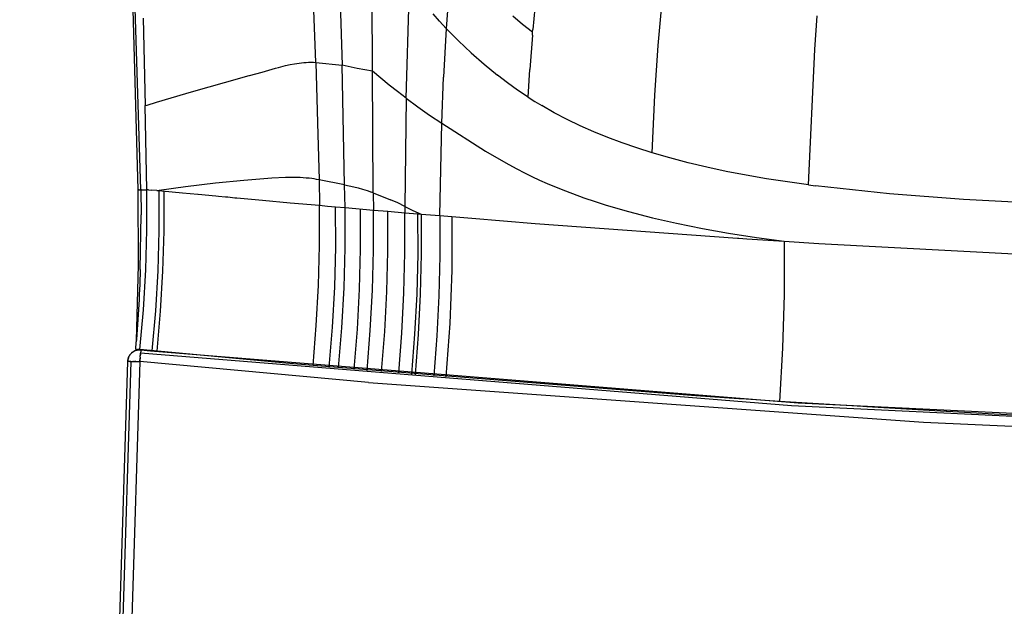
# Model space of a CAD drawing. Header units: millimetres. Extents: x 0 to 547, y 0 to 799.
# Tile 2 of 15: x 14 to 137, y 400 to 473. Entities that reach past the tile are written whole.
import ezdxf

# ---------------------------------------------------------------- set-up
doc = ezdxf.new("R2010")
doc.units = ezdxf.units.MM
doc.header["$MEASUREMENT"] = 0
doc.layers.add('Crea2D$visibili$tangenti', color=7, linetype='Continuous', true_color=0x000000)

msp = doc.modelspace()

# ---------------------------------------------------------------- linework, layer by layer
at = {"layer": 'Crea2D$visibili$tangenti'}
for p, q in [((29.04, 451.74), (27.6, 498.48)), ((28.7, 451.73), (27.76, 486.77)), ((58, 466.54), (57.83, 486.15)), ((62.2, 463.19), (62.63, 477.69)), ((67.55, 476.76), (67.18, 471.87)), ((78.46, 476.39), (78, 471.74)), ((50.91, 467.64), (50.63, 475.24)), ((53.94, 475.06), (54.18, 467.28)), ((93.68, 469.75), (94.13, 474.77)), ((66.35, 472.78), (65.55, 473.71)), ((29.32, 473.16), (29.59, 462.25)), ((67.18, 471.87), (66.35, 472.78)), ((76.72, 472.38), (75.5, 473.4)), ((77.97, 471.4), (76.72, 472.38)), ((113.22, 469.25), (113.54, 473.46)), ((67.18, 471.87), (66.84, 465.81)), ((67.18, 471.87), (68.71, 470.33)), ((77.95, 471.05), (77.62, 466.77)), ((77.95, 471.05), (77.97, 471.4)), ((77.97, 471.4), (78, 471.74)), ((68.71, 470.33), (70.29, 468.84)), ((70.29, 468.84), (71.92, 467.41)), ((93.26, 463.57), (93.68, 469.75)), ((112.45, 452.34), (113.22, 469.25)), ((47.11, 467.24), (47.68, 467.36)), ((47.68, 467.36), (48.25, 467.47)), ((48.25, 467.47), (48.82, 467.55)), ((48.82, 467.55), (49.39, 467.62)), ((49.39, 467.62), (49.7, 467.64)), ((49.7, 467.64), (50, 467.66)), ((50, 467.66), (50.31, 467.66)), ((50.31, 467.66), (50.61, 467.65)), ((50.61, 467.65), (50.91, 467.64)), ((50.91, 467.64), (54.18, 467.28)), ((50.91, 467.64), (51.13, 460.1)), ((71.92, 467.41), (73.6, 466.03)), ((42.62, 466), (44.2, 466.44)), ((44.2, 466.44), (45.85, 466.91)), ((45.85, 466.91), (46.24, 467.01)), ((46.24, 467.01), (46.55, 467.09)), ((46.55, 467.09), (47.11, 467.24)), ((56.08, 466.88), (54.18, 467.28)), ((54.5, 452.36), (54.18, 467.28)), ((58, 466.54), (56.08, 466.88)), ((59.01, 465.66), (58, 466.54)), ((58.08, 451.35), (58, 466.54)), ((77.41, 463.3), (77.62, 466.77)), ((35.67, 464.05), (39.49, 465.12)), ((39.49, 465.12), (42.59, 465.99)), ((42.59, 465.99), (42.62, 466)), ((60.05, 464.81), (59.01, 465.66)), ((66.63, 460.05), (66.84, 465.81)), ((74.84, 465.08), (73.6, 466.03)), ((76.11, 464.17), (74.84, 465.08)), ((30.99, 462.69), (34.66, 463.76)), ((34.66, 463.76), (34.67, 463.77)), ((34.67, 463.77), (35.67, 464.05)), ((61.12, 463.99), (60.05, 464.81)), ((62.2, 463.19), (61.12, 463.99)), ((77.41, 463.3), (76.11, 464.17)), ((29.82, 462.32), (30.99, 462.69)), ((62.2, 463.19), (62.03, 449.67)), ((62.2, 463.19), (63.64, 462.1)), ((77.41, 463.3), (78.26, 462.76)), ((78.26, 462.76), (79.13, 462.24)), ((92.9, 456.36), (93.26, 463.57)), ((29.59, 462.25), (29.82, 462.32)), ((29.8, 451.73), (29.59, 462.25)), ((63.64, 462.1), (65.12, 461.05)), ((80.68, 461.36), (79.13, 462.24)), ((82.28, 460.53), (80.68, 461.36)), ((51.13, 460.1), (51.3, 452.98)), ((65.12, 461.05), (66.63, 460.05)), ((66.39, 448.51), (66.63, 460.05)), ((66.63, 460.05), (72.1, 456.58)), ((83.93, 459.74), (82.28, 460.53)), ((85.63, 458.98), (83.93, 459.74)), ((87.37, 458.27), (85.63, 458.98)), ((89.17, 457.6), (87.37, 458.27)), ((91.01, 456.96), (89.17, 457.6)), ((72.1, 456.58), (74.04, 455.43)), ((92.9, 456.36), (91.01, 456.96)), ((95.12, 455.72), (92.9, 456.36)), ((74.04, 455.43), (75.03, 454.88)), ((97.4, 455.12), (95.12, 455.72)), ((99.75, 454.56), (97.4, 455.12)), ((75.03, 454.88), (76.02, 454.35)), ((76.02, 454.35), (76.95, 453.87)), ((76.95, 453.87), (77.89, 453.41)), ((102.16, 454.04), (99.75, 454.56)), ((104.64, 453.57), (102.16, 454.04)), ((41.89, 452.91), (38.37, 452.56)), ((45.42, 453.18), (41.89, 452.91)), ((47.13, 453.28), (45.42, 453.18)), ((47.86, 453.29), (47.13, 453.28)), ((48.59, 453.28), (47.86, 453.29)), ((48.96, 453.27), (48.59, 453.28)), ((49.34, 453.25), (48.96, 453.27)), ((49.71, 453.21), (49.34, 453.25)), ((50.08, 453.17), (49.71, 453.21)), ((50.39, 453.13), (50.08, 453.17)), ((50.69, 453.09), (50.39, 453.13)), ((50.99, 453.04), (50.69, 453.09)), ((51.3, 452.98), (50.99, 453.04)), ((54.5, 452.36), (51.3, 452.98)), ((51.3, 452.98), (51.36, 449.8)), ((77.89, 453.41), (78.84, 452.96)), ((78.84, 452.96), (79.8, 452.54)), ((107.18, 453.12), (104.64, 453.57)), ((112.45, 452.34), (107.18, 453.12)), ((28.7, 451.73), (28.7, 451.73)), ((28.7, 451.73), (28.7, 451.73)), ((28.7, 451.73), (28.7, 451.73)), ((28.7, 451.73), (28.7, 451.73)), ((28.7, 451.73), (28.7, 451.73)), ((28.7, 451.73), (28.7, 451.73)), ((28.7, 451.73), (28.7, 451.73)), ((28.7, 451.73), (28.7, 451.73)), ((28.7, 451.73), (28.7, 451.73)), ((28.7, 451.73), (28.7, 451.73)), ((28.7, 451.73), (28.7, 451.73)), ((28.7, 451.73), (28.7, 451.73)), ((28.7, 451.73), (28.7, 451.73)), ((28.7, 451.73), (28.7, 451.73)), ((28.7, 451.73), (28.7, 451.73)), ((28.7, 451.73), (28.7, 451.72)), ((28.71, 451.73), (28.7, 451.73)), ((28.7, 451.73), (28.7, 451.73)), ((28.74, 442.31), (28.7, 451.72)), ((28.7, 451.72), (28.7, 451.72)), ((28.7, 451.72), (28.7, 451.72)), ((28.7, 451.72), (28.7, 451.72)), ((28.7, 451.72), (28.7, 451.72)), ((28.71, 451.74), (28.71, 451.74)), ((28.71, 451.74), (28.72, 451.74)), ((28.71, 451.73), (28.71, 451.74)), ((28.73, 451.74), (28.72, 451.74)), ((28.73, 451.74), (28.74, 451.74)), ((28.76, 451.75), (28.75, 451.75)), ((28.75, 451.74), (28.75, 451.75)), ((28.77, 451.75), (28.76, 451.75)), ((28.76, 451.75), (28.76, 451.75)), ((28.77, 451.75), (28.79, 451.75)), ((28.8, 451.75), (28.79, 451.75)), ((28.8, 451.75), (28.81, 451.75)), ((28.82, 451.75), (28.81, 451.75)), ((28.82, 451.75), (28.9, 451.75)), ((28.91, 451.75), (28.9, 451.75)), ((28.91, 451.75), (28.92, 451.75)), ((28.93, 451.74), (28.92, 451.75)), ((28.93, 451.74), (28.96, 451.74)), ((28.96, 451.74), (28.96, 451.74)), ((28.96, 451.74), (28.98, 451.74)), ((28.98, 451.74), (28.98, 451.74)), ((28.98, 451.74), (29, 451.74)), ((29.01, 451.74), (29, 451.74)), ((29.01, 451.74), (29.02, 451.74)), ((29.04, 451.74), (29.02, 451.74)), ((29.04, 451.74), (29.07, 448.63)), ((29.11, 451.74), (29.04, 451.74)), ((29.11, 451.74), (29.13, 451.74)), ((29.13, 451.74), (29.13, 451.74)), ((29.13, 451.74), (29.8, 451.73)), ((29.81, 446.74), (29.8, 451.73)), ((29.81, 446.74), (29.8, 451.73)), ((30, 451.72), (29.8, 451.73)), ((30, 451.72), (30.38, 451.71)), ((31.06, 451.66), (30.38, 451.71)), ((31.06, 451.66), (31.34, 451.64)), ((34.63, 452.11), (31.34, 451.64)), ((31.35, 446.63), (31.34, 451.64)), ((31.34, 451.64), (31.68, 451.61)), ((31.68, 451.61), (34.25, 451.37)), ((31.96, 446.58), (31.95, 451.59)), ((38.37, 452.56), (34.63, 452.11)), ((54.5, 452.36), (55.07, 452.25)), ((54.55, 449.52), (54.5, 452.36)), ((55.07, 452.25), (55.64, 452.12)), ((55.64, 452.12), (56.2, 451.97)), ((56.2, 451.97), (56.75, 451.81)), ((56.75, 451.81), (57.3, 451.63)), ((57.3, 451.63), (57.85, 451.43)), ((58.08, 451.35), (57.85, 451.43)), ((79.8, 452.54), (80.94, 452.05)), ((80.94, 452.05), (82.08, 451.59)), ((82.08, 451.59), (84.4, 450.74)), ((112.45, 452.34), (113.33, 452.22)), ((122.55, 451.24), (113.33, 452.22)), ((29.81, 451.08), (29.81, 451.07)), ((34.25, 451.37), (36.18, 451.19)), ((36.18, 451.19), (36.21, 451.18)), ((36.21, 451.18), (38.43, 450.97)), ((38.43, 450.97), (38.75, 450.94)), ((38.75, 450.94), (39.6, 450.87)), ((39.6, 450.87), (39.9, 450.84)), ((39.9, 450.84), (40.79, 450.75)), ((40.79, 450.75), (41.04, 450.73)), ((41.04, 450.73), (44.23, 450.44)), ((44.23, 450.44), (47.68, 450.13)), ((58.08, 451.35), (58.09, 449.21)), ((58.08, 451.35), (60.25, 450.5)), ((61.15, 450.1), (60.25, 450.5)), ((84.4, 450.74), (85.78, 450.27)), ((85.78, 450.27), (87.16, 449.83)), ((131.79, 450.51), (122.55, 451.24)), ((141.05, 450.02), (131.79, 450.51)), ((47.68, 450.13), (51.36, 449.8)), ((51.37, 444.79), (51.36, 449.8)), ((51.36, 449.8), (52.37, 449.71)), ((52.37, 449.71), (53.38, 449.62)), ((53.39, 444.61), (53.38, 449.62)), ((53.38, 449.62), (54.55, 449.52)), ((54.56, 444.51), (54.55, 449.52)), ((54.55, 449.52), (58.09, 449.21)), ((56.5, 444.34), (56.49, 449.35)), ((58.1, 444.2), (58.09, 449.21)), ((58.09, 449.21), (59.89, 449.06)), ((59.89, 444.05), (59.89, 449.06)), ((59.89, 449.06), (62.02, 448.87)), ((62.03, 449.67), (61.15, 450.1)), ((62.03, 449.67), (62.02, 448.87)), ((62.03, 449.67), (63.04, 449.17)), ((63.04, 449.17), (64.06, 448.7)), ((87.16, 449.83), (89.95, 449.02)), ((89.95, 449.02), (92.95, 448.24)), ((28.97, 441.78), (29.07, 448.63)), ((62.03, 443.87), (62.02, 448.87)), ((62.02, 448.87), (63.66, 448.74)), ((63.67, 443.73), (63.66, 448.74)), ((63.66, 448.74), (64.06, 448.7)), ((64.06, 448.7), (64.07, 443.7)), ((64.06, 448.7), (65.21, 448.61)), ((65.21, 448.61), (66.39, 448.51)), ((66.39, 448.51), (66.39, 443.5)), ((66.39, 448.51), (67.9, 448.39)), ((67.9, 448.39), (67.89, 441.71)), ((67.9, 448.39), (70.39, 448.18)), ((70.39, 448.18), (78.28, 447.55)), ((92.95, 448.24), (95.97, 447.56)), ((29.66, 441.75), (29.81, 446.74)), ((29.67, 441.74), (29.81, 446.74)), ((31.21, 441.63), (31.35, 446.63)), ((31.81, 441.57), (31.96, 446.58)), ((78.28, 447.55), (103.57, 445.7)), ((95.97, 447.56), (99.2, 446.91)), ((99.2, 446.91), (102.45, 446.33)), ((102.45, 446.33), (105.93, 445.79)), ((103.57, 445.7), (103.73, 445.69)), ((103.73, 445.69), (104.73, 445.63)), ((104.73, 445.63), (109.41, 445.31)), ((105.93, 445.79), (109.41, 445.31)), ((109.41, 445.31), (109.4, 438.65)), ((109.41, 445.31), (113.73, 445.03)), ((51.23, 439.78), (51.37, 444.79)), ((53.26, 439.6), (53.39, 444.61)), ((54.43, 439.5), (54.56, 444.51)), ((56.37, 439.33), (56.5, 444.34)), ((57.97, 439.19), (58.1, 444.2)), ((59.77, 439.04), (59.89, 444.05)), ((113.73, 445.03), (113.75, 445.03)), ((113.75, 445.03), (168.44, 442.15)), ((61.91, 438.86), (62.03, 443.87)), ((63.55, 438.72), (63.67, 443.73)), ((64.07, 443.7), (63.95, 438.69)), ((66.39, 443.5), (66.27, 438.5)), ((28.49, 432.91), (28.74, 442.31)), ((28.97, 441.78), (28.95, 441.16)), ((29.36, 436.76), (29.66, 441.75)), ((29.37, 436.76), (29.67, 441.74)), ((30.91, 436.63), (31.21, 441.63)), ((31.52, 436.57), (31.81, 441.57)), ((67.89, 441.71), (67.64, 435.04)), ((28.93, 440.53), (28.9, 439.91)), ((28.95, 441.15), (28.93, 440.54)), ((28.93, 440.53), (28.93, 440.54)), ((28.95, 441.15), (28.95, 441.16)), ((28.88, 439.29), (28.85, 438.67)), ((28.9, 439.91), (28.88, 439.29)), ((28.88, 439.29), (28.88, 439.29)), ((28.9, 439.91), (28.9, 439.91)), ((50.96, 434.78), (51.23, 439.78)), ((52.99, 434.6), (53.26, 439.6)), ((54.16, 434.5), (54.43, 439.5)), ((56.1, 434.33), (56.37, 439.33)), ((57.71, 434.19), (57.97, 439.19)), ((28.82, 438.04), (28.79, 437.43)), ((28.85, 438.67), (28.82, 438.05)), ((28.82, 438.04), (28.82, 438.05)), ((28.85, 438.67), (28.85, 438.67)), ((59.51, 434.04), (59.77, 439.04)), ((61.65, 433.86), (61.91, 438.86)), ((63.29, 433.72), (63.55, 438.72)), ((63.95, 438.69), (63.69, 433.69)), ((66.27, 438.5), (66.02, 433.5)), ((109.4, 438.65), (109.21, 431.98)), ((28.75, 436.8), (28.72, 436.18)), ((28.79, 437.42), (28.75, 436.8)), ((28.75, 436.8), (28.75, 436.8)), ((28.79, 437.42), (28.79, 437.43)), ((28.91, 431.79), (29.36, 436.76)), ((28.92, 431.79), (29.37, 436.76)), ((30.46, 431.64), (30.91, 436.63)), ((28.68, 435.56), (28.64, 434.94)), ((28.72, 436.18), (28.68, 435.56)), ((28.68, 435.56), (28.68, 435.56)), ((28.72, 436.18), (28.72, 436.18)), ((31.07, 431.58), (31.52, 436.57)), ((28.6, 434.31), (28.55, 433.69)), ((28.64, 434.93), (28.6, 434.32)), ((28.6, 434.31), (28.6, 434.32)), ((28.64, 434.93), (28.64, 434.94)), ((50.55, 429.79), (50.96, 434.78)), ((52.58, 429.61), (52.99, 434.6)), ((53.75, 429.51), (54.16, 434.5)), ((55.7, 429.34), (56.1, 434.33)), ((57.31, 429.2), (57.71, 434.19)), ((67.64, 435.04), (67.16, 428.38)), ((28.51, 433.07), (28.48, 432.76)), ((28.55, 433.69), (28.51, 433.07)), ((28.51, 433.07), (28.51, 433.07)), ((28.55, 433.69), (28.55, 433.69)), ((59.11, 429.05), (59.51, 434.04)), ((61.26, 428.87), (61.65, 433.86)), ((62.9, 428.73), (63.29, 433.72)), ((63.69, 433.69), (63.3, 428.7)), ((66.02, 433.5), (65.63, 428.5)), ((28.39, 431.68), (28.44, 431.7)), ((28.41, 431.83), (28.48, 432.73)), ((28.41, 431.83), (28.64, 431.82)), ((28.41, 431.83), (28.41, 431.83)), ((28.41, 431.83), (28.41, 431.83)), ((28.41, 431.83), (28.41, 431.83)), ((28.41, 431.83), (28.41, 431.83)), ((28.41, 431.83), (28.41, 431.83)), ((28.41, 431.83), (28.41, 431.83)), ((28.41, 431.83), (28.41, 431.83)), ((28.41, 431.83), (28.41, 431.83)), ((28.41, 431.83), (28.41, 431.83)), ((28.41, 431.83), (28.41, 431.83)), ((28.41, 431.83), (28.41, 431.83)), ((28.41, 431.83), (28.41, 431.83)), ((28.41, 431.83), (28.41, 431.83)), ((28.41, 431.83), (28.41, 431.83)), ((28.41, 431.83), (28.41, 431.83)), ((28.41, 431.83), (28.41, 431.83)), ((28.41, 431.83), (28.41, 431.83)), ((28.41, 431.83), (28.41, 431.83)), ((28.41, 431.83), (28.41, 431.83)), ((28.41, 431.83), (28.41, 431.83)), ((28.41, 431.83), (28.41, 431.83)), ((28.41, 431.83), (28.41, 431.83)), ((28.41, 431.83), (28.41, 431.83)), ((28.41, 431.83), (28.41, 431.83)), ((28.41, 431.83), (28.41, 431.83)), ((28.41, 431.83), (28.41, 431.83)), ((28.41, 431.83), (28.41, 431.83)), ((28.41, 431.83), (28.41, 431.83)), ((28.41, 431.83), (28.41, 431.83)), ((28.41, 431.83), (28.41, 431.83)), ((28.41, 431.83), (28.41, 431.83)), ((28.41, 431.83), (28.41, 431.83)), ((28.41, 431.83), (28.41, 431.83)), ((28.41, 431.83), (28.41, 431.83)), ((28.41, 431.83), (28.41, 431.83)), ((28.41, 431.83), (28.41, 431.83)), ((28.41, 431.83), (28.41, 431.83)), ((28.41, 431.83), (28.41, 431.83)), ((28.41, 431.83), (28.41, 431.83)), ((28.41, 431.83), (28.41, 431.83)), ((28.41, 431.83), (28.41, 431.83)), ((28.41, 431.83), (28.41, 431.83)), ((28.41, 431.83), (28.41, 431.83)), ((28.41, 431.83), (28.41, 431.83)), ((28.41, 431.83), (28.41, 431.83)), ((28.41, 431.83), (28.41, 431.83)), ((28.41, 431.83), (28.41, 431.83)), ((28.41, 431.83), (28.41, 431.83)), ((28.41, 431.83), (28.41, 431.83)), ((28.41, 431.83), (28.41, 431.83)), ((28.41, 431.83), (28.41, 431.83)), ((28.41, 431.83), (28.41, 431.83)), ((28.41, 431.83), (28.41, 431.83)), ((28.41, 431.83), (28.41, 431.83)), ((28.41, 431.83), (28.41, 431.83)), ((28.41, 431.83), (28.41, 431.83)), ((28.41, 431.83), (28.41, 431.83)), ((28.41, 431.83), (28.41, 431.83)), ((28.41, 431.83), (28.41, 431.83)), ((28.41, 431.83), (28.41, 431.83)), ((28.41, 431.83), (28.41, 431.83)), ((28.41, 431.83), (28.41, 431.83)), ((28.41, 431.83), (28.41, 431.83)), ((28.41, 431.83), (28.41, 431.83)), ((28.41, 431.83), (28.41, 431.83)), ((28.41, 431.83), (28.41, 431.83)), ((28.41, 431.83), (28.41, 431.83)), ((28.41, 431.83), (28.41, 431.83)), ((28.41, 431.83), (28.41, 431.83)), ((28.41, 431.83), (28.41, 431.83)), ((28.41, 431.83), (28.41, 431.83)), ((28.41, 431.83), (28.41, 431.83)), ((28.41, 431.83), (28.41, 431.83)), ((28.41, 431.83), (28.41, 431.83)), ((28.41, 431.83), (28.41, 431.83)), ((28.41, 431.83), (28.41, 431.83)), ((28.41, 431.83), (28.41, 431.83)), ((28.41, 431.83), (28.41, 431.83)), ((28.41, 431.83), (28.41, 431.83)), ((28.41, 431.83), (28.41, 431.83)), ((28.41, 431.83), (28.41, 431.83)), ((28.41, 431.83), (28.41, 431.83)), ((28.41, 431.83), (28.41, 431.83)), ((28.41, 431.83), (28.41, 431.83)), ((28.41, 431.83), (28.41, 431.83)), ((28.41, 431.83), (28.41, 431.83)), ((28.41, 431.83), (28.41, 431.83)), ((28.41, 431.83), (28.41, 431.83)), ((28.41, 431.83), (28.41, 431.83)), ((28.41, 431.83), (28.41, 431.83)), ((28.41, 431.83), (28.41, 431.83)), ((28.41, 431.83), (28.41, 431.83)), ((28.41, 431.83), (28.41, 431.83)), ((28.41, 431.83), (28.41, 431.83)), ((28.41, 431.83), (28.41, 431.83)), ((28.41, 431.83), (28.41, 431.83)), ((28.41, 431.83), (28.41, 431.83)), ((28.41, 431.83), (28.41, 431.83)), ((28.41, 431.83), (28.41, 431.83)), ((28.41, 431.83), (28.41, 431.83)), ((28.41, 431.83), (28.41, 431.83)), ((28.41, 431.83), (28.41, 431.83)), ((28.41, 431.83), (28.47, 431.79)), ((28.44, 431.7), (28.49, 431.71)), ((28.57, 431.73), (28.47, 431.79)), ((28.48, 432.73), (28.48, 432.76)), ((28.49, 431.71), (28.54, 431.73)), ((28.54, 431.73), (28.59, 431.74)), ((28.59, 431.74), (28.64, 431.75)), ((28.78, 431.8), (28.64, 431.82)), ((28.64, 431.75), (28.69, 431.76)), ((28.69, 431.76), (28.75, 431.76)), ((28.75, 431.76), (28.8, 431.77)), ((28.78, 431.8), (28.91, 431.79)), ((28.8, 431.77), (28.85, 431.77)), ((28.85, 431.77), (28.9, 431.77)), ((28.9, 431.77), (28.95, 431.77)), ((47.17, 430.09), (28.91, 431.79)), ((28.95, 431.77), (29.01, 431.77)), ((29.01, 431.77), (29.06, 431.77)), ((29.06, 431.77), (29.05, 431.73)), ((29.05, 431.73), (29.05, 431.69)), ((29.05, 431.71), (29.06, 431.73)), ((29.06, 431.75), (29.06, 431.77)), ((29.06, 431.77), (30.25, 431.65)), ((29.06, 431.73), (29.06, 431.75)), ((109.21, 431.98), (108.82, 425.32)), ((27.42, 430.42), (27.43, 430.48)), ((27.43, 430.47), (27.42, 430.43)), ((27.43, 430.48), (27.44, 430.53)), ((27.44, 430.53), (27.43, 430.48)), ((27.44, 430.53), (27.45, 430.58)), ((27.45, 430.58), (27.44, 430.53)), ((27.45, 430.58), (27.46, 430.63)), ((27.46, 430.63), (27.45, 430.58)), ((27.46, 430.63), (27.47, 430.68)), ((27.47, 430.68), (27.46, 430.63)), ((27.47, 430.68), (27.49, 430.73)), ((27.49, 430.73), (27.47, 430.68)), ((27.49, 430.73), (27.5, 430.78)), ((27.51, 430.78), (27.49, 430.73)), ((27.5, 430.78), (27.52, 430.83)), ((27.52, 430.83), (27.51, 430.78)), ((27.52, 430.83), (27.54, 430.88)), ((27.54, 430.88), (27.52, 430.83)), ((27.54, 430.88), (27.56, 430.92)), ((27.56, 430.92), (27.59, 430.97)), ((27.56, 430.92), (27.58, 430.95)), ((27.58, 430.95), (27.59, 430.98)), ((27.59, 430.97), (27.61, 431.02)), ((27.6, 430.99), (27.61, 431.02)), ((27.61, 431.02), (27.64, 431.06)), ((27.61, 431.02), (27.63, 431.05)), ((27.64, 431.06), (27.67, 431.11)), ((27.64, 431.06), (27.66, 431.1)), ((27.66, 431.1), (27.69, 431.13)), ((27.67, 431.11), (27.7, 431.15)), ((27.69, 431.13), (27.71, 431.17)), ((27.7, 431.15), (27.73, 431.19)), ((27.71, 431.17), (27.74, 431.21)), ((27.73, 431.19), (27.76, 431.23)), ((27.74, 431.21), (27.77, 431.24)), ((27.76, 431.23), (27.79, 431.27)), ((27.77, 431.24), (27.8, 431.28)), ((27.79, 431.27), (27.83, 431.31)), ((27.8, 431.28), (27.84, 431.31)), ((27.83, 431.31), (27.87, 431.35)), ((27.84, 431.31), (27.87, 431.35)), ((27.87, 431.35), (27.9, 431.38)), ((27.87, 431.35), (27.9, 431.38)), ((27.9, 431.38), (27.94, 431.42)), ((27.93, 431.4), (27.9, 431.38)), ((27.97, 431.44), (27.93, 431.4)), ((27.94, 431.42), (27.98, 431.45)), ((28.01, 431.47), (27.97, 431.44)), ((27.98, 431.45), (28.03, 431.48)), ((28.05, 431.5), (28.01, 431.47)), ((28.03, 431.48), (28.07, 431.51)), ((28.07, 431.51), (28.11, 431.54)), ((28.11, 431.54), (28.16, 431.57)), ((28.16, 431.57), (28.11, 431.54)), ((28.16, 431.57), (28.2, 431.59)), ((28.2, 431.59), (28.16, 431.57)), ((28.2, 431.59), (28.25, 431.62)), ((28.24, 431.61), (28.2, 431.59)), ((28.25, 431.62), (28.29, 431.64)), ((28.28, 431.63), (28.25, 431.62)), ((28.31, 431.65), (28.28, 431.63)), ((28.29, 431.64), (28.34, 431.66)), ((28.34, 431.66), (28.39, 431.68)), ((28.97, 430.86), (28.92, 430.36)), ((28.92, 430.37), (28.96, 430.72)), ((28.97, 430.86), (28.98, 430.93)), ((29.01, 431.24), (28.98, 431)), ((28.98, 430.93), (29.01, 431.24)), ((28.98, 430.93), (28.98, 430.93)), ((29.01, 431.29), (29.02, 431.34)), ((29.01, 431.29), (29.01, 431.29)), ((29.01, 431.24), (29.01, 431.29)), ((29.04, 431.62), (29.02, 431.34)), ((110.32, 424.79), (29.02, 431.34)), ((29.04, 431.62), (29.05, 431.65)), ((29.05, 431.69), (29.05, 431.65)), ((30.25, 431.65), (111.14, 425.16)), ((13.91, 0), (27.41, 430.32)), ((13.91, 0), (27.43, 430.32)), ((14.33, 0), (27.84, 430.32)), ((28.91, 430.29), (15.41, 0)), ((27.41, 430.32), (27.42, 430.37)), ((27.42, 430.43), (27.42, 430.4)), ((27.42, 430.37), (27.42, 430.42)), ((27.42, 430.39), (27.42, 430.36)), ((27.47, 430.32), (27.43, 430.32)), ((27.49, 430.32), (27.47, 430.32)), ((27.47, 430.32), (27.47, 430.32)), ((27.52, 430.32), (27.49, 430.32)), ((27.49, 430.32), (27.49, 430.32)), ((27.54, 430.32), (27.52, 430.32)), ((27.52, 430.32), (27.52, 430.32)), ((27.54, 430.32), (27.55, 430.32)), ((27.58, 430.32), (27.55, 430.32)), ((27.61, 430.32), (27.58, 430.32)), ((27.58, 430.32), (27.58, 430.32)), ((27.61, 430.32), (27.62, 430.32)), ((27.65, 430.32), (27.62, 430.32)), ((27.65, 430.32), (27.66, 430.32)), ((27.69, 430.32), (27.66, 430.32)), ((27.69, 430.32), (27.7, 430.32)), ((27.74, 430.32), (27.7, 430.32)), ((27.79, 430.32), (27.74, 430.32)), ((27.74, 430.32), (27.74, 430.32)), ((27.79, 430.32), (27.84, 430.32)), ((27.84, 430.32), (27.99, 430.32)), ((28.01, 430.32), (27.99, 430.32)), ((28.01, 430.32), (28.05, 430.32)), ((28.07, 430.32), (28.05, 430.32)), ((28.07, 430.32), (28.11, 430.32)), ((28.13, 430.32), (28.11, 430.32)), ((28.13, 430.32), (28.17, 430.31)), ((28.2, 430.31), (28.17, 430.31)), ((28.2, 430.31), (28.24, 430.31)), ((28.26, 430.31), (28.24, 430.31)), ((28.26, 430.31), (28.31, 430.31)), ((28.33, 430.31), (28.31, 430.31)), ((28.33, 430.31), (28.38, 430.31)), ((28.4, 430.31), (28.38, 430.31)), ((28.4, 430.31), (28.91, 430.29)), ((28.91, 430.29), (28.92, 430.36)), ((57.48, 427.69), (28.91, 430.29)), ((50.55, 429.79), (47.17, 430.09)), ((98.36, 426.03), (50.55, 429.79)), ((57.48, 427.69), (126.8, 422.73)), ((103.73, 425.66), (98.36, 426.03)), ((104.65, 425.6), (103.73, 425.66)), ((108.82, 425.32), (104.65, 425.6)), ((119.23, 424.67), (108.82, 425.32)), ((191.79, 420.86), (110.32, 424.79)), ((111.14, 425.16), (192.21, 421.27)), ((119.72, 424.64), (119.23, 424.67)), ((129.64, 424.06), (119.72, 424.64)), ((129.72, 424.05), (129.64, 424.06)), ((135.62, 423.72), (129.72, 424.05)), ((144.56, 423.25), (135.62, 423.72)), ((126.8, 422.73), (196.22, 419.66))]:
    msp.add_line(p, q, dxfattribs=at)

doc.saveas('drawing.dxf')
